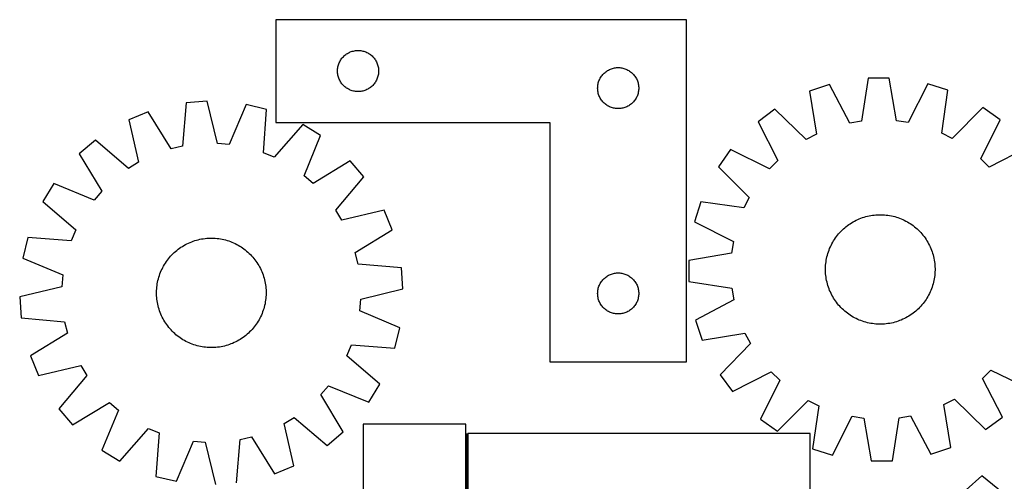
# Model space of a CAD drawing. Header units: millimetres. Extents: x 7 to 1493, y 7 to 2993.
# Tile 9 of 15: x 7 to 727, y 2656 to 2993. Entities that reach past the tile are written whole.
import ezdxf

# ---------------------------------------------------------------- set-up
doc = ezdxf.new("R2010")
doc.units = ezdxf.units.MM
doc.layers.add('COMMON', color=5, linetype='CONTINUOUS', true_color=0x0000ff)
doc.layers.add('CUT', color=7, linetype='CONTINUOUS', true_color=0x000000)

msp = doc.modelspace()

# ---------------------------------------------------------------- linework, layer by layer
at = {"layer": 'COMMON'}
msp.add_line((334.001546, 2691.164574), (334.001546, 2397.827424), dxfattribs=at)
at = {"layer": 'CUT'}
for p, q in [((494.541591, 2993.412389), (194.541591, 2993.412389)), ((194.541591, 2993.412389), (194.541591, 2918.412389)), ((494.541591, 2743.412389), (494.541591, 2993.412389)), ((249.613455, 2970.079728), (250.349306, 2970.314637)), ((250.349306, 2970.314637), (251.096275, 2970.511355)), ((251.096275, 2970.511355), (251.85238, 2970.669358)), ((251.85238, 2970.669358), (252.615616, 2970.788229)), ((252.615616, 2970.788229), (253.383959, 2970.867652)), ((253.383959, 2970.867652), (254.155372, 2970.907416)), ((254.155372, 2970.907416), (254.92781, 2970.907416)), ((254.92781, 2970.907416), (255.699223, 2970.867652)), ((255.699223, 2970.867652), (256.467566, 2970.788229)), ((256.467566, 2970.788229), (257.230802, 2970.669358)), ((257.230802, 2970.669358), (257.986907, 2970.511355)), ((257.986907, 2970.511355), (258.733876, 2970.314637)), ((258.733876, 2970.314637), (259.469727, 2970.079728)), ((241.124285, 2962.618796), (241.487312, 2963.30061)), ((241.487312, 2963.30061), (241.884958, 2963.962832)), ((241.884958, 2963.962832), (242.316166, 2964.603706)), ((242.316166, 2964.603706), (242.779794, 2965.221531)), ((242.779794, 2965.221531), (243.274612, 2965.814671)), ((243.274612, 2965.814671), (243.799308, 2966.381551)), ((243.799308, 2966.381551), (244.352491, 2966.92067)), ((244.352491, 2966.92067), (244.932693, 2967.430596)), ((244.932693, 2967.430596), (245.538377, 2967.909978)), ((245.538377, 2967.909978), (246.167935, 2968.357544)), ((246.167935, 2968.357544), (246.819699, 2968.772109)), ((246.819699, 2968.772109), (247.49194, 2969.152571)), ((247.49194, 2969.152571), (248.182875, 2969.497923)), ((248.182875, 2969.497923), (248.890673, 2969.807249)), ((248.890673, 2969.807249), (249.613455, 2970.079728)), ((259.469727, 2970.079728), (260.192509, 2969.807249)), ((260.192509, 2969.807249), (260.900307, 2969.497923)), ((260.900307, 2969.497923), (261.591242, 2969.152571)), ((261.591242, 2969.152571), (262.263483, 2968.772109)), ((262.263483, 2968.772109), (262.915247, 2968.357544)), ((262.915247, 2968.357544), (263.544805, 2967.909978)), ((263.544805, 2967.909978), (264.150489, 2967.430596)), ((264.150489, 2967.430596), (264.730691, 2966.92067)), ((264.730691, 2966.92067), (265.283874, 2966.381551)), ((265.283874, 2966.381551), (265.80857, 2965.814671)), ((265.80857, 2965.814671), (266.303388, 2965.221531)), ((266.303388, 2965.221531), (266.767016, 2964.603706)), ((266.767016, 2964.603706), (267.198224, 2963.962832)), ((267.198224, 2963.962832), (267.59587, 2963.30061)), ((267.59587, 2963.30061), (267.958897, 2962.618796)), ((239.541591, 2955.912389), (239.56148, 2956.68457)), ((239.56148, 2955.140208), (239.541591, 2955.912389)), ((239.56148, 2956.68457), (239.621093, 2957.454704)), ((239.621093, 2957.454704), (239.720273, 2958.220748)), ((239.720273, 2958.220748), (239.858756, 2958.98067)), ((239.858756, 2958.98067), (240.036175, 2959.732456)), ((240.036175, 2959.732456), (240.25206, 2960.474112)), ((240.25206, 2960.474112), (240.505839, 2961.20367)), ((240.505839, 2961.20367), (240.796837, 2961.919198)), ((240.796837, 2961.919198), (241.124285, 2962.618796)), ((267.958897, 2962.618796), (268.286345, 2961.919198)), ((268.286345, 2961.919198), (268.577343, 2961.20367)), ((268.577343, 2961.20367), (268.831122, 2960.474112)), ((268.831122, 2960.474112), (269.047007, 2959.732456)), ((269.047007, 2959.732456), (269.224426, 2958.98067)), ((269.224426, 2958.98067), (269.362909, 2958.220748)), ((269.362909, 2958.220748), (269.462089, 2957.454704)), ((269.462089, 2957.454704), (269.521702, 2956.68457)), ((269.521702, 2956.68457), (269.541591, 2955.912389)), ((269.541591, 2955.912389), (269.521702, 2955.140208)), ((435.538377, 2955.409978), (436.167935, 2955.857544)), ((436.167935, 2955.857544), (436.819699, 2956.272109)), ((436.819699, 2956.272109), (437.49194, 2956.652571)), ((437.49194, 2956.652571), (438.182875, 2956.997923)), ((438.182875, 2956.997923), (438.890673, 2957.307249)), ((438.890673, 2957.307249), (439.613455, 2957.579728)), ((439.613455, 2957.579728), (440.349306, 2957.814637)), ((440.349306, 2957.814637), (441.096275, 2958.011355)), ((441.096275, 2958.011355), (441.85238, 2958.169358)), ((441.85238, 2958.169358), (442.615616, 2958.288229)), ((442.615616, 2958.288229), (443.383959, 2958.367652)), ((443.383959, 2958.367652), (444.155372, 2958.407416)), ((444.155372, 2958.407416), (444.92781, 2958.407416)), ((444.92781, 2958.407416), (445.699223, 2958.367652)), ((445.699223, 2958.367652), (446.467566, 2958.288229)), ((446.467566, 2958.288229), (447.230802, 2958.169358)), ((447.230802, 2958.169358), (447.986907, 2958.011355)), ((447.986907, 2958.011355), (448.733876, 2957.814637)), ((448.733876, 2957.814637), (449.469727, 2957.579728)), ((449.469727, 2957.579728), (450.192509, 2957.307249)), ((450.192509, 2957.307249), (450.900307, 2956.997923)), ((450.900307, 2956.997923), (451.591242, 2956.652571)), ((451.591242, 2956.652571), (452.263483, 2956.272109)), ((452.263483, 2956.272109), (452.915247, 2955.857544)), ((452.915247, 2955.857544), (453.544805, 2955.409978)), ((239.621093, 2954.370074), (239.56148, 2955.140208)), ((239.720273, 2953.60403), (239.621093, 2954.370074)), ((239.858756, 2952.844108), (239.720273, 2953.60403)), ((240.036175, 2952.092322), (239.858756, 2952.844108)), ((240.25206, 2951.350667), (240.036175, 2952.092322)), ((240.505839, 2950.621108), (240.25206, 2951.350667)), ((240.796837, 2949.90558), (240.505839, 2950.621108)), ((241.124285, 2949.205982), (240.796837, 2949.90558)), ((241.487312, 2948.524168), (241.124285, 2949.205982)), ((267.958897, 2949.205982), (267.59587, 2948.524168)), ((268.286345, 2949.90558), (267.958897, 2949.205982)), ((268.577343, 2950.621108), (268.286345, 2949.90558)), ((268.831122, 2951.350667), (268.577343, 2950.621108)), ((269.047007, 2952.092322), (268.831122, 2951.350667)), ((269.224426, 2952.844108), (269.047007, 2952.092322)), ((269.362909, 2953.60403), (269.224426, 2952.844108)), ((269.462089, 2954.370074), (269.362909, 2953.60403)), ((269.521702, 2955.140208), (269.462089, 2954.370074)), ((430.25206, 2947.974112), (430.505839, 2948.70367)), ((430.505839, 2948.70367), (430.796837, 2949.419198)), ((430.796837, 2949.419198), (431.124285, 2950.118796)), ((431.124285, 2950.118796), (431.487312, 2950.80061)), ((431.487312, 2950.80061), (431.884958, 2951.462832)), ((431.884958, 2951.462832), (432.316166, 2952.103706)), ((432.316166, 2952.103706), (432.779794, 2952.721531)), ((432.779794, 2952.721531), (433.274612, 2953.314671)), ((433.274612, 2953.314671), (433.799308, 2953.881551)), ((433.799308, 2953.881551), (434.352491, 2954.42067)), ((434.352491, 2954.42067), (434.932693, 2954.930596)), ((434.932693, 2954.930596), (435.538377, 2955.409978)), ((453.544805, 2955.409978), (454.150489, 2954.930596)), ((454.150489, 2954.930596), (454.730691, 2954.42067)), ((454.730691, 2954.42067), (455.283874, 2953.881551)), ((455.283874, 2953.881551), (455.80857, 2953.314671)), ((455.80857, 2953.314671), (456.303388, 2952.721531)), ((456.303388, 2952.721531), (456.767016, 2952.103706)), ((456.767016, 2952.103706), (457.198224, 2951.462832)), ((457.198224, 2951.462832), (457.59587, 2950.80061)), ((457.59587, 2950.80061), (457.958897, 2950.118796)), ((457.958897, 2950.118796), (458.286345, 2949.419198)), ((458.286345, 2949.419198), (458.577343, 2948.70367)), ((458.577343, 2948.70367), (458.831122, 2947.974112)), ((627.128047, 2950.675951), (622.241881, 2919.289647)), ((642.513586, 2950.801473), (627.128047, 2950.675951)), ((647.911194, 2919.499068), (642.513586, 2950.801473)), ((241.884958, 2947.861946), (241.487312, 2948.524168)), ((242.316166, 2947.221073), (241.884958, 2947.861946)), ((242.779794, 2946.603247), (242.316166, 2947.221073)), ((243.274612, 2946.010107), (242.779794, 2946.603247)), ((243.799308, 2945.443227), (243.274612, 2946.010107)), ((244.352491, 2944.904109), (243.799308, 2945.443227)), ((244.932693, 2944.394182), (244.352491, 2944.904109)), ((245.538377, 2943.9148), (244.932693, 2944.394182)), ((246.167935, 2943.467234), (245.538377, 2943.9148)), ((246.819699, 2943.05267), (246.167935, 2943.467234)), ((247.49194, 2942.672207), (246.819699, 2943.05267)), ((248.182875, 2942.326855), (247.49194, 2942.672207)), ((248.890673, 2942.01753), (248.182875, 2942.326855)), ((249.613455, 2941.745051), (248.890673, 2942.01753)), ((250.349306, 2941.510141), (249.613455, 2941.745051)), ((251.096275, 2941.313423), (250.349306, 2941.510141)), ((258.733876, 2941.510141), (257.986907, 2941.313423)), ((259.469727, 2941.745051), (258.733876, 2941.510141)), ((260.192509, 2942.01753), (259.469727, 2941.745051)), ((260.900307, 2942.326855), (260.192509, 2942.01753)), ((261.591242, 2942.672207), (260.900307, 2942.326855)), ((262.263483, 2943.05267), (261.591242, 2942.672207)), ((262.915247, 2943.467234), (262.263483, 2943.05267)), ((263.544805, 2943.9148), (262.915247, 2943.467234)), ((264.150489, 2944.394182), (263.544805, 2943.9148)), ((264.730691, 2944.904109), (264.150489, 2944.394182)), ((265.283874, 2945.443227), (264.730691, 2944.904109)), ((265.80857, 2946.010107), (265.283874, 2945.443227)), ((266.303388, 2946.603247), (265.80857, 2946.010107)), ((266.767016, 2947.221073), (266.303388, 2946.603247)), ((267.198224, 2947.861946), (266.767016, 2947.221073)), ((267.59587, 2948.524168), (267.198224, 2947.861946)), ((429.541591, 2943.412389), (429.56148, 2944.18457)), ((429.56148, 2942.640208), (429.541591, 2943.412389)), ((429.56148, 2944.18457), (429.621093, 2944.954704)), ((429.621093, 2941.870074), (429.56148, 2942.640208)), ((429.621093, 2944.954704), (429.720273, 2945.720748)), ((429.720273, 2941.10403), (429.621093, 2941.870074)), ((429.720273, 2945.720748), (429.858756, 2946.48067)), ((429.858756, 2946.48067), (430.036175, 2947.232456)), ((430.036175, 2947.232456), (430.25206, 2947.974112)), ((458.831122, 2947.974112), (459.047007, 2947.232456)), ((459.047007, 2947.232456), (459.224426, 2946.48067)), ((459.224426, 2946.48067), (459.362909, 2945.720748)), ((459.362909, 2945.720748), (459.462089, 2944.954704)), ((459.462089, 2941.870074), (459.362909, 2941.10403)), ((459.462089, 2944.954704), (459.521702, 2944.18457)), ((459.521702, 2942.640208), (459.462089, 2941.870074)), ((459.521702, 2944.18457), (459.541591, 2943.412389)), ((459.541591, 2943.412389), (459.521702, 2942.640208)), ((598.97792, 2945.981683), (584.384192, 2941.107911)), ((613.784326, 2917.879279), (598.97792, 2945.981683)), ((670.736557, 2946.56712), (656.390634, 2918.226879)), ((685.407861, 2941.932106), (670.736557, 2946.56712)), ((680.868317, 2910.493796), (685.407861, 2941.932106)), ((251.85238, 2941.15542), (251.096275, 2941.313423)), ((252.615616, 2941.036549), (251.85238, 2941.15542)), ((253.383959, 2940.957126), (252.615616, 2941.036549)), ((254.155372, 2940.917362), (253.383959, 2940.957126)), ((254.92781, 2940.917362), (254.155372, 2940.917362)), ((255.699223, 2940.957126), (254.92781, 2940.917362)), ((256.467566, 2941.036549), (255.699223, 2940.957126)), ((257.230802, 2941.15542), (256.467566, 2941.036549)), ((257.986907, 2941.313423), (257.230802, 2941.15542)), ((429.858756, 2940.344108), (429.720273, 2941.10403)), ((430.036175, 2939.592322), (429.858756, 2940.344108)), ((430.25206, 2938.850667), (430.036175, 2939.592322)), ((430.505839, 2938.121108), (430.25206, 2938.850667)), ((430.796837, 2937.40558), (430.505839, 2938.121108)), ((431.124285, 2936.705982), (430.796837, 2937.40558)), ((431.487312, 2936.024168), (431.124285, 2936.705982)), ((431.884958, 2935.361946), (431.487312, 2936.024168)), ((432.316166, 2934.721073), (431.884958, 2935.361946)), ((432.779794, 2934.103247), (432.316166, 2934.721073)), ((456.767016, 2934.721073), (456.303388, 2934.103247)), ((457.198224, 2935.361946), (456.767016, 2934.721073)), ((457.59587, 2936.024168), (457.198224, 2935.361946)), ((457.958897, 2936.705982), (457.59587, 2936.024168)), ((458.286345, 2937.40558), (457.958897, 2936.705982)), ((458.577343, 2938.121108), (458.286345, 2937.40558)), ((458.831122, 2938.850667), (458.577343, 2938.121108)), ((459.047007, 2939.592322), (458.831122, 2938.850667)), ((459.224426, 2940.344108), (459.047007, 2939.592322)), ((459.362909, 2941.10403), (459.224426, 2940.344108)), ((584.384192, 2941.107911), (589.436073, 2909.747853)), ((129.032614, 2932.628439), (126.295992, 2900.982181)), ((144.373857, 2933.801809), (129.032614, 2932.628439)), ((151.891403, 2902.939838), (144.373857, 2933.801809)), ((172.819726, 2931.499985), (160.437812, 2902.248267)), ((187.772706, 2927.875221), (172.819726, 2931.499985)), ((185.385444, 2896.200693), (187.772706, 2927.875221)), ((433.274612, 2933.510107), (432.779794, 2934.103247)), ((433.799308, 2932.943227), (433.274612, 2933.510107)), ((434.352491, 2932.404109), (433.799308, 2932.943227)), ((434.932693, 2931.894182), (434.352491, 2932.404109)), ((435.538377, 2931.4148), (434.932693, 2931.894182)), ((436.167935, 2930.967234), (435.538377, 2931.4148)), ((436.819699, 2930.55267), (436.167935, 2930.967234)), ((437.49194, 2930.172207), (436.819699, 2930.55267)), ((438.182875, 2929.826855), (437.49194, 2930.172207)), ((438.890673, 2929.51753), (438.182875, 2929.826855)), ((439.613455, 2929.245051), (438.890673, 2929.51753)), ((440.349306, 2929.010141), (439.613455, 2929.245051)), ((441.096275, 2928.813423), (440.349306, 2929.010141)), ((441.85238, 2928.65542), (441.096275, 2928.813423)), ((442.615616, 2928.536549), (441.85238, 2928.65542)), ((443.383959, 2928.457126), (442.615616, 2928.536549)), ((444.155372, 2928.417362), (443.383959, 2928.457126)), ((444.92781, 2928.417362), (444.155372, 2928.417362)), ((445.699223, 2928.457126), (444.92781, 2928.417362)), ((446.467566, 2928.536549), (445.699223, 2928.457126)), ((447.230802, 2928.65542), (446.467566, 2928.536549)), ((447.986907, 2928.813423), (447.230802, 2928.65542)), ((448.733876, 2929.010141), (447.986907, 2928.813423)), ((449.469727, 2929.245051), (448.733876, 2929.010141)), ((450.192509, 2929.51753), (449.469727, 2929.245051)), ((450.900307, 2929.826855), (450.192509, 2929.51753)), ((451.591242, 2930.172207), (450.900307, 2929.826855)), ((452.263483, 2930.55267), (451.591242, 2930.172207)), ((452.915247, 2930.967234), (452.263483, 2930.55267)), ((453.544805, 2931.4148), (452.915247, 2930.967234)), ((454.150489, 2931.894182), (453.544805, 2931.4148)), ((454.730691, 2932.404109), (454.150489, 2931.894182)), ((455.283874, 2932.943227), (454.730691, 2932.404109)), ((455.80857, 2933.510107), (455.283874, 2932.943227)), ((456.303388, 2934.103247), (455.80857, 2933.510107)), ((559.062439, 2927.944529), (546.689057, 2918.799587)), ((581.828288, 2905.792986), (559.062439, 2927.944529)), ((710.941015, 2929.183619), (688.539616, 2906.663582)), ((723.461957, 2920.241776), (710.941015, 2929.183619)), ((101.267682, 2926.027347), (87.039884, 2920.1707)), ((87.039884, 2920.1707), (94.216434, 2889.227658)), ((117.954167, 2898.998918), (101.267682, 2926.027347)), ((709.429621, 2891.744963), (723.461957, 2920.241776)), ((214.115032, 2916.895799), (193.299855, 2892.901985)), ((194.541591, 2918.412389), (394.541591, 2918.412389)), ((227.216049, 2908.82772), (214.115032, 2916.895799)), ((394.541591, 2918.412389), (394.541591, 2743.412389)), ((546.689057, 2918.799587), (561.184472, 2890.535516)), ((622.241881, 2919.289647), (613.784326, 2917.879279)), ((656.390634, 2918.226879), (647.911194, 2919.499068)), ((215.15766, 2879.441158), (227.216049, 2908.82772)), ((589.436073, 2909.747853), (581.828288, 2905.792986)), ((688.539616, 2906.663582), (680.868317, 2910.493796)), ((62.673715, 2905.312854), (50.952078, 2895.34622)), ((86.895749, 2884.763697), (62.673715, 2905.312854)), ((126.295992, 2900.982181), (117.954167, 2898.998918)), ((160.437812, 2902.248267), (151.891403, 2902.939838)), ((526.674347, 2898.455614), (517.732504, 2885.934673)), ((555.17116, 2884.423279), (526.674347, 2898.455614)), ((743.805929, 2900.227066), (715.541859, 2885.731651)), ((50.952078, 2895.34622), (67.339308, 2868.135314)), ((193.299855, 2892.901985), (185.385444, 2896.200693)), ((715.541859, 2885.731651), (709.429621, 2891.744963)), ((94.216434, 2889.227658), (86.895749, 2884.763697)), ((248.876261, 2890.245443), (221.665354, 2873.858212)), ((258.842894, 2878.523806), (248.876261, 2890.245443)), ((517.732504, 2885.934673), (540.252541, 2863.533273)), ((561.184472, 2890.535516), (555.17116, 2884.423279)), ((221.665354, 2873.858212), (215.15766, 2879.441158)), ((238.293738, 2854.301772), (258.842894, 2878.523806)), ((32.369801, 2873.686008), (24.301721, 2860.584991)), ((61.756363, 2861.627619), (32.369801, 2873.686008)), ((67.339308, 2868.135314), (61.756363, 2861.627619)), ((540.252541, 2863.533273), (536.422327, 2855.861974)), ((24.301721, 2860.584991), (48.295536, 2839.769814)), ((504.984017, 2860.401519), (500.349003, 2845.730214)), ((536.422327, 2855.861974), (504.984017, 2860.401519)), ((242.757698, 2846.981087), (238.293738, 2854.301772)), ((273.700741, 2854.157636), (242.757698, 2846.981087)), ((279.557388, 2839.929838), (273.700741, 2854.157636)), ((620.642652, 2847.905413), (621.810855, 2848.368348)), ((621.810855, 2848.368348), (622.993022, 2848.794361)), ((622.993022, 2848.794361), (624.187988, 2849.183031)), ((624.187988, 2849.183031), (625.394572, 2849.533974)), ((625.394572, 2849.533974), (626.611584, 2849.846844)), ((626.611584, 2849.846844), (627.837823, 2850.121333)), ((627.837823, 2850.121333), (629.07208, 2850.357169)), ((629.07208, 2850.357169), (630.313134, 2850.55412)), ((630.313134, 2850.55412), (631.559763, 2850.711991)), ((631.559763, 2850.711991), (632.810736, 2850.830627)), ((632.810736, 2850.830627), (634.064818, 2850.90991)), ((634.064818, 2850.90991), (635.320771, 2850.949763)), ((635.320771, 2850.949763), (636.577356, 2850.950145)), ((636.577356, 2850.950145), (637.833334, 2850.911057)), ((637.833334, 2850.911057), (639.087463, 2850.832537)), ((639.087463, 2850.832537), (640.338508, 2850.714662)), ((640.338508, 2850.714662), (641.585232, 2850.55755)), ((641.585232, 2850.55755), (642.826407, 2850.361354)), ((642.826407, 2850.361354), (644.060806, 2850.126269)), ((644.060806, 2850.126269), (645.287212, 2849.852527)), ((645.287212, 2849.852527), (646.504415, 2849.540397)), ((646.504415, 2849.540397), (647.711213, 2849.190188)), ((647.711213, 2849.190188), (648.906414, 2848.802245)), ((648.906414, 2848.802245), (650.088841, 2848.376952)), ((650.088841, 2848.376952), (651.257325, 2847.914727)), ((500.349003, 2845.730214), (528.689244, 2831.384292)), ((609.031732, 2840.531942), (609.974057, 2841.363223)), ((609.974057, 2841.363223), (610.942029, 2842.164496)), ((610.942029, 2842.164496), (611.934692, 2842.934968)), ((611.934692, 2842.934968), (612.951066, 2843.673879)), ((612.951066, 2843.673879), (613.990149, 2844.380501)), ((613.990149, 2844.380501), (615.050914, 2845.054136)), ((615.050914, 2845.054136), (616.132315, 2845.694119)), ((616.132315, 2845.694119), (617.233285, 2846.299819)), ((617.233285, 2846.299819), (618.352737, 2846.870637)), ((618.352737, 2846.870637), (619.489567, 2847.406011)), ((619.489567, 2847.406011), (620.642652, 2847.905413)), ((651.257325, 2847.914727), (652.410714, 2847.416028)), ((652.410714, 2847.416028), (653.547869, 2846.881346)), ((653.547869, 2846.881346), (654.667668, 2846.311209)), ((654.667668, 2846.311209), (655.769007, 2845.706179)), ((655.769007, 2845.706179), (656.850797, 2845.066854)), ((656.850797, 2845.066854), (657.911972, 2844.393865)), ((657.911972, 2844.393865), (658.951484, 2843.687876)), ((658.951484, 2843.687876), (659.968308, 2842.949583)), ((659.968308, 2842.949583), (660.961439, 2842.179715)), ((660.961439, 2842.179715), (661.929899, 2841.379032)), ((661.929899, 2841.379032), (662.87273, 2840.548324)), ((13.322299, 2834.242666), (9.697536, 2819.289685)), ((44.996827, 2831.855403), (13.322299, 2834.242666)), ((48.295536, 2839.769814), (44.996827, 2831.855403)), ((141.504067, 2833.402209), (142.749834, 2833.566743)), ((142.749834, 2833.566743), (144.000155, 2833.692064)), ((144.000155, 2833.692064), (145.253795, 2833.778051)), ((145.253795, 2833.778051), (146.509517, 2833.824617)), ((146.509517, 2833.824617), (147.766082, 2833.831717)), ((147.766082, 2833.831717), (149.02225, 2833.799344)), ((149.02225, 2833.799344), (150.276782, 2833.727529)), ((150.276782, 2833.727529), (151.528439, 2833.616345)), ((151.528439, 2833.616345), (152.775986, 2833.465899)), ((252.528959, 2823.243354), (279.557388, 2839.929838)), ((602.522258, 2832.90563), (603.228247, 2833.945142)), ((603.228247, 2833.945142), (603.96654, 2834.961966)), ((603.96654, 2834.961966), (604.736408, 2835.955097)), ((604.736408, 2835.955097), (605.537091, 2836.923557)), ((605.537091, 2836.923557), (606.367799, 2837.866388)), ((606.367799, 2837.866388), (607.227712, 2838.782661)), ((607.227712, 2838.782661), (608.115982, 2839.671471)), ((608.115982, 2839.671471), (609.031732, 2840.531942)), ((662.87273, 2840.548324), (663.789003, 2839.688411)), ((663.789003, 2839.688411), (664.677814, 2838.800141)), ((664.677814, 2838.800141), (665.538284, 2837.884391)), ((665.538284, 2837.884391), (666.369566, 2836.942066)), ((666.369566, 2836.942066), (667.170838, 2835.974094)), ((667.170838, 2835.974094), (667.94131, 2834.981431)), ((667.94131, 2834.981431), (668.680222, 2833.965057)), ((668.680222, 2833.965057), (669.386844, 2832.925974)), ((123.166619, 2825.684915), (124.179029, 2826.42925)), ((124.179029, 2826.42925), (125.214319, 2827.141417)), ((125.214319, 2827.141417), (126.271467, 2827.820713)), ((126.271467, 2827.820713), (127.349432, 2828.466468)), ((127.349432, 2828.466468), (128.447148, 2829.078045)), ((128.447148, 2829.078045), (129.563532, 2829.65484)), ((129.563532, 2829.65484), (130.697484, 2830.196283)), ((130.697484, 2830.196283), (131.847883, 2830.701842)), ((131.847883, 2830.701842), (133.013594, 2831.171016)), ((133.013594, 2831.171016), (134.193467, 2831.603342)), ((134.193467, 2831.603342), (135.386338, 2831.998395)), ((135.386338, 2831.998395), (136.591028, 2832.355783)), ((136.591028, 2832.355783), (137.806351, 2832.675155)), ((137.806351, 2832.675155), (139.031105, 2832.956196)), ((139.031105, 2832.956196), (140.264083, 2833.198627)), ((140.264083, 2833.198627), (141.504067, 2833.402209)), ((152.775986, 2833.465899), (154.018191, 2833.276342)), ((154.018191, 2833.276342), (155.25383, 2833.047859)), ((155.25383, 2833.047859), (156.481682, 2832.780677)), ((156.481682, 2832.780677), (157.700536, 2832.475059)), ((157.700536, 2832.475059), (158.909188, 2832.131306)), ((158.909188, 2832.131306), (160.106447, 2831.749759)), ((160.106447, 2831.749759), (161.29113, 2831.330793)), ((161.29113, 2831.330793), (162.462069, 2830.874821)), ((162.462069, 2830.874821), (163.618107, 2830.382295)), ((163.618107, 2830.382295), (164.758104, 2829.8537)), ((164.758104, 2829.8537), (165.880935, 2829.289557)), ((165.880935, 2829.289557), (166.985493, 2828.690424)), ((166.985493, 2828.690424), (168.070685, 2828.056892)), ((168.070685, 2828.056892), (169.135443, 2827.389585)), ((169.135443, 2827.389585), (170.178714, 2826.689163)), ((170.178714, 2826.689163), (171.19947, 2825.956316)), ((528.689244, 2831.384292), (527.417055, 2822.904852)), ((599.001396, 2826.250983), (599.500095, 2827.404372)), ((599.500095, 2827.404372), (600.034777, 2828.541527)), ((600.034777, 2828.541527), (600.604914, 2829.661326)), ((600.604914, 2829.661326), (601.209944, 2830.762665)), ((601.209944, 2830.762665), (601.849269, 2831.844455)), ((601.849269, 2831.844455), (602.522258, 2832.90563)), ((669.386844, 2832.925974), (670.060478, 2831.865209)), ((670.060478, 2831.865209), (670.700462, 2830.783808)), ((670.700462, 2830.783808), (671.306161, 2829.682838)), ((671.306161, 2829.682838), (671.87698, 2828.563386)), ((671.87698, 2828.563386), (672.412354, 2827.426556)), ((672.412354, 2827.426556), (672.911755, 2826.273471)), ((9.697536, 2819.289685), (38.949254, 2806.907771)), ((116.005752, 2818.666663), (116.801246, 2819.639389)), ((116.801246, 2819.639389), (117.626902, 2820.586648)), ((117.626902, 2820.586648), (118.481905, 2821.507505)), ((118.481905, 2821.507505), (119.36541, 2822.401051)), ((119.36541, 2822.401051), (120.276547, 2823.266405)), ((120.276547, 2823.266405), (121.214415, 2824.102712)), ((121.214415, 2824.102712), (122.178089, 2824.909148)), ((122.178089, 2824.909148), (123.166619, 2825.684915)), ((171.19947, 2825.956316), (172.196703, 2825.191769)), ((172.196703, 2825.191769), (173.169429, 2824.396274)), ((173.169429, 2824.396274), (174.116688, 2823.570619)), ((174.116688, 2823.570619), (175.037545, 2822.715616)), ((175.037545, 2822.715616), (175.931092, 2821.832111)), ((175.931092, 2821.832111), (176.796445, 2820.920974)), ((176.796445, 2820.920974), (177.632753, 2819.983106)), ((177.632753, 2819.983106), (178.439188, 2819.019432)), ((254.512221, 2814.901529), (252.528959, 2823.243354)), ((527.417055, 2822.904852), (496.11465, 2817.507244)), ((596.789854, 2819.054464), (597.063596, 2820.28087)), ((597.063596, 2820.28087), (597.375726, 2821.498073)), ((597.375726, 2821.498073), (597.725935, 2822.70487)), ((597.725935, 2822.70487), (598.113878, 2823.900072)), ((598.113878, 2823.900072), (598.539171, 2825.082499)), ((598.539171, 2825.082499), (599.001396, 2826.250983)), ((672.911755, 2826.273471), (673.37469, 2825.105268)), ((673.37469, 2825.105268), (673.800703, 2823.923101)), ((673.800703, 2823.923101), (674.189373, 2822.728135)), ((674.189373, 2822.728135), (674.540316, 2821.521551)), ((674.540316, 2821.521551), (674.853186, 2820.304539)), ((674.853186, 2820.304539), (675.127675, 2819.078299)), ((111.343821, 2811.228064), (111.907963, 2812.350895)), ((111.907963, 2812.350895), (112.507097, 2813.455452)), ((112.507097, 2813.455452), (113.140629, 2814.540645)), ((113.140629, 2814.540645), (113.807936, 2815.605402)), ((113.807936, 2815.605402), (114.508358, 2816.648674)), ((114.508358, 2816.648674), (115.241205, 2817.66943)), ((115.241205, 2817.66943), (116.005752, 2818.666663)), ((178.439188, 2819.019432), (179.214956, 2818.030902)), ((179.214956, 2818.030902), (179.959291, 2817.018492)), ((179.959291, 2817.018492), (180.671457, 2815.983202)), ((180.671457, 2815.983202), (181.350753, 2814.926054)), ((181.350753, 2814.926054), (181.996509, 2813.848089)), ((181.996509, 2813.848089), (182.608085, 2812.750373)), ((182.608085, 2812.750373), (183.18488, 2811.633988)), ((286.158479, 2812.164907), (254.512221, 2814.901529)), ((287.33185, 2796.823664), (286.158479, 2812.164907)), ((496.11465, 2817.507244), (496.240172, 2802.121705)), ((595.965978, 2811.571014), (596.005066, 2812.826991)), ((596.005066, 2812.826991), (596.083586, 2814.081121)), ((596.083586, 2814.081121), (596.201461, 2815.332166)), ((596.201461, 2815.332166), (596.358573, 2816.57889)), ((596.358573, 2816.57889), (596.554769, 2817.820065)), ((596.554769, 2817.820065), (596.789854, 2819.054464)), ((675.127675, 2819.078299), (675.363511, 2817.844043)), ((675.363511, 2817.844043), (675.560462, 2816.602989)), ((675.560462, 2816.602989), (675.718333, 2815.35636)), ((675.718333, 2815.35636), (675.836969, 2814.105387)), ((675.836969, 2814.105387), (675.916252, 2812.851305)), ((675.916252, 2812.851305), (675.956105, 2811.595352)), ((38.949254, 2806.907771), (38.257683, 2798.361363)), ((108.722462, 2804.170495), (109.066215, 2805.379148)), ((109.066215, 2805.379148), (109.447762, 2806.576406)), ((109.447762, 2806.576406), (109.866728, 2807.761089)), ((109.866728, 2807.761089), (110.322699, 2808.932028)), ((110.322699, 2808.932028), (110.815226, 2810.088066)), ((110.815226, 2810.088066), (111.343821, 2811.228064)), ((183.18488, 2811.633988), (183.726324, 2810.500037)), ((183.726324, 2810.500037), (184.231882, 2809.349638)), ((184.231882, 2809.349638), (184.701056, 2808.183927)), ((184.701056, 2808.183927), (185.133383, 2807.004054)), ((185.133383, 2807.004054), (185.528435, 2805.811183)), ((185.528435, 2805.811183), (185.885824, 2804.606492)), ((434.352491, 2804.42067), (434.932693, 2804.930596)), ((434.932693, 2804.930596), (435.538377, 2805.409978)), ((435.538377, 2805.409978), (436.167935, 2805.857544)), ((436.167935, 2805.857544), (436.819699, 2806.272109)), ((436.819699, 2806.272109), (437.49194, 2806.652571)), ((437.49194, 2806.652571), (438.182875, 2806.997923)), ((438.182875, 2806.997923), (438.890673, 2807.307249)), ((438.890673, 2807.307249), (439.613455, 2807.579728)), ((439.613455, 2807.579728), (440.349306, 2807.814637)), ((440.349306, 2807.814637), (441.096275, 2808.011355)), ((441.096275, 2808.011355), (441.85238, 2808.169358)), ((441.85238, 2808.169358), (442.615616, 2808.288229)), ((442.615616, 2808.288229), (443.383959, 2808.367652)), ((443.383959, 2808.367652), (444.155372, 2808.407416)), ((444.155372, 2808.407416), (444.92781, 2808.407416)), ((444.92781, 2808.407416), (445.699223, 2808.367652)), ((445.699223, 2808.367652), (446.467566, 2808.288229)), ((446.467566, 2808.288229), (447.230802, 2808.169358)), ((447.230802, 2808.169358), (447.986907, 2808.011355)), ((447.986907, 2808.011355), (448.733876, 2807.814637)), ((448.733876, 2807.814637), (449.469727, 2807.579728)), ((449.469727, 2807.579728), (450.192509, 2807.307249)), ((450.192509, 2807.307249), (450.900307, 2806.997923)), ((450.900307, 2806.997923), (451.591242, 2806.652571)), ((451.591242, 2806.652571), (452.263483, 2806.272109)), ((452.263483, 2806.272109), (452.915247, 2805.857544)), ((452.915247, 2805.857544), (453.544805, 2805.409978)), ((453.544805, 2805.409978), (454.150489, 2804.930596)), ((454.150489, 2804.930596), (454.730691, 2804.42067)), ((595.96636, 2810.314429), (595.965978, 2811.571014)), ((596.006213, 2809.058475), (595.96636, 2810.314429)), ((596.085496, 2807.804394), (596.006213, 2809.058475)), ((596.204132, 2806.553421), (596.085496, 2807.804394)), ((596.362003, 2805.306792), (596.204132, 2806.553421)), ((596.558954, 2804.065737), (596.362003, 2805.306792)), ((675.563892, 2805.33089), (675.367696, 2804.089716)), ((675.721004, 2806.577615), (675.563892, 2805.33089)), ((675.838879, 2807.82866), (675.721004, 2806.577615)), ((675.917399, 2809.082789), (675.838879, 2807.82866)), ((675.956487, 2810.338767), (675.917399, 2809.082789)), ((675.956105, 2811.595352), (675.956487, 2810.338767)), ((38.257683, 2798.361363), (7.395712, 2790.843817)), ((107.469991, 2796.746742), (107.581176, 2797.998398)), ((107.581176, 2797.998398), (107.731622, 2799.245945)), ((107.731622, 2799.245945), (107.921179, 2800.488151)), ((107.921179, 2800.488151), (108.149662, 2801.723789)), ((108.149662, 2801.723789), (108.416844, 2802.951641)), ((108.416844, 2802.951641), (108.722462, 2804.170495)), ((185.885824, 2804.606492), (186.205196, 2803.39117)), ((186.205196, 2803.39117), (186.486236, 2802.166416)), ((186.486236, 2802.166416), (186.728667, 2800.933438)), ((186.728667, 2800.933438), (186.93225, 2799.693454)), ((186.93225, 2799.693454), (187.096783, 2798.447687)), ((187.096783, 2798.447687), (187.222105, 2797.197366)), ((430.036175, 2797.232456), (430.25206, 2797.974112)), ((430.25206, 2797.974112), (430.505839, 2798.70367)), ((430.505839, 2798.70367), (430.796837, 2799.419198)), ((430.796837, 2799.419198), (431.124285, 2800.118796)), ((431.124285, 2800.118796), (431.487312, 2800.80061)), ((431.487312, 2800.80061), (431.884958, 2801.462832)), ((431.884958, 2801.462832), (432.316166, 2802.103706)), ((432.316166, 2802.103706), (432.779794, 2802.721531)), ((432.779794, 2802.721531), (433.274612, 2803.314671)), ((433.274612, 2803.314671), (433.799308, 2803.881551)), ((433.799308, 2803.881551), (434.352491, 2804.42067)), ((454.730691, 2804.42067), (455.283874, 2803.881551)), ((455.283874, 2803.881551), (455.80857, 2803.314671)), ((455.80857, 2803.314671), (456.303388, 2802.721531)), ((456.303388, 2802.721531), (456.767016, 2802.103706)), ((456.767016, 2802.103706), (457.198224, 2801.462832)), ((457.198224, 2801.462832), (457.59587, 2800.80061)), ((457.59587, 2800.80061), (457.958897, 2800.118796)), ((457.958897, 2800.118796), (458.286345, 2799.419198)), ((458.286345, 2799.419198), (458.577343, 2798.70367)), ((458.577343, 2798.70367), (458.831122, 2797.974112)), ((458.831122, 2797.974112), (459.047007, 2797.232456)), ((496.240172, 2802.121705), (527.626476, 2797.235538)), ((596.79479, 2802.831481), (596.558954, 2804.065737)), ((597.069279, 2801.605242), (596.79479, 2802.831481)), ((597.382149, 2800.38823), (597.069279, 2801.605242)), ((597.733092, 2799.181645), (597.382149, 2800.38823)), ((598.121762, 2797.98668), (597.733092, 2799.181645)), ((598.547775, 2796.804512), (598.121762, 2797.98668)), ((673.808587, 2798.009709), (673.383294, 2796.827282)), ((674.19653, 2799.20491), (673.808587, 2798.009709)), ((674.546739, 2800.411708), (674.19653, 2799.20491)), ((674.858869, 2801.628911), (674.546739, 2800.411708)), ((675.132611, 2802.855317), (674.858869, 2801.628911)), ((675.367696, 2804.089716), (675.132611, 2802.855317)), ((7.395712, 2790.843817), (8.569082, 2775.502573)), ((107.365804, 2794.236042), (107.398177, 2795.49221)), ((107.372904, 2792.979476), (107.365804, 2794.236042)), ((107.41947, 2791.723754), (107.372904, 2792.979476)), ((107.398177, 2795.49221), (107.469991, 2796.746742)), ((107.505456, 2790.470114), (107.41947, 2791.723754)), ((107.630778, 2789.219794), (107.505456, 2790.470114)), ((187.25757, 2790.920739), (187.146385, 2789.669082)), ((187.222105, 2797.197366), (187.308091, 2795.943726)), ((187.329384, 2792.17527), (187.25757, 2790.920739)), ((187.308091, 2795.943726), (187.354658, 2794.688004)), ((187.361758, 2793.431439), (187.329384, 2792.17527)), ((187.354658, 2794.688004), (187.361758, 2793.431439)), ((256.469879, 2789.306118), (287.33185, 2796.823664)), ((429.541591, 2793.412389), (429.56148, 2794.18457)), ((429.56148, 2792.640208), (429.541591, 2793.412389)), ((429.56148, 2794.18457), (429.621093, 2794.954704)), ((429.621093, 2791.870074), (429.56148, 2792.640208)), ((429.621093, 2794.954704), (429.720273, 2795.720748)), ((429.720273, 2791.10403), (429.621093, 2791.870074)), ((429.720273, 2795.720748), (429.858756, 2796.48067)), ((429.858756, 2790.344108), (429.720273, 2791.10403)), ((429.858756, 2796.48067), (430.036175, 2797.232456)), ((459.047007, 2797.232456), (459.224426, 2796.48067)), ((459.224426, 2796.48067), (459.362909, 2795.720748)), ((459.362909, 2791.10403), (459.224426, 2790.344108)), ((459.362909, 2795.720748), (459.462089, 2794.954704)), ((459.462089, 2791.870074), (459.362909, 2791.10403)), ((459.462089, 2794.954704), (459.521702, 2794.18457)), ((459.521702, 2792.640208), (459.462089, 2791.870074)), ((459.521702, 2794.18457), (459.541591, 2793.412389)), ((459.541591, 2793.412389), (459.521702, 2792.640208)), ((527.626476, 2797.235538), (529.036844, 2788.777984)), ((599.01071, 2795.63631), (598.547775, 2796.804512)), ((599.510112, 2794.483225), (599.01071, 2795.63631)), ((600.045486, 2793.346395), (599.510112, 2794.483225)), ((600.616304, 2792.226943), (600.045486, 2793.346395)), ((601.222004, 2791.125973), (600.616304, 2792.226943)), ((601.861987, 2790.044572), (601.222004, 2791.125973)), ((670.712522, 2791.147116), (670.073197, 2790.065326)), ((671.317551, 2792.248455), (670.712522, 2791.147116)), ((671.887688, 2793.368254), (671.317551, 2792.248455)), ((672.42237, 2794.505409), (671.887688, 2793.368254)), ((672.92107, 2795.658798), (672.42237, 2794.505409)), ((673.383294, 2796.827282), (672.92107, 2795.658798)), ((107.795312, 2787.974027), (107.630778, 2789.219794)), ((107.998894, 2786.734042), (107.795312, 2787.974027)), ((108.241325, 2785.501065), (107.998894, 2786.734042)), ((108.522366, 2784.27631), (108.241325, 2785.501065)), ((108.841738, 2783.060988), (108.522366, 2784.27631)), ((186.005099, 2783.496985), (185.661347, 2782.288333)), ((186.310717, 2784.715839), (186.005099, 2783.496985)), ((186.5779, 2785.943691), (186.310717, 2784.715839)), ((186.806382, 2787.17933), (186.5779, 2785.943691)), ((186.99594, 2788.421535), (186.806382, 2787.17933)), ((187.146385, 2789.669082), (186.99594, 2788.421535)), ((255.778308, 2780.759709), (256.469879, 2789.306118)), ((430.036175, 2789.592322), (429.858756, 2790.344108)), ((430.25206, 2788.850667), (430.036175, 2789.592322)), ((430.505839, 2788.121108), (430.25206, 2788.850667)), ((430.796837, 2787.40558), (430.505839, 2788.121108)), ((431.124285, 2786.705982), (430.796837, 2787.40558)), ((431.487312, 2786.024168), (431.124285, 2786.705982)), ((431.884958, 2785.361946), (431.487312, 2786.024168)), ((432.316166, 2784.721073), (431.884958, 2785.361946)), ((432.779794, 2784.103247), (432.316166, 2784.721073)), ((433.274612, 2783.510107), (432.779794, 2784.103247)), ((433.799308, 2782.943227), (433.274612, 2783.510107)), ((455.80857, 2783.510107), (455.283874, 2782.943227)), ((456.303388, 2784.103247), (455.80857, 2783.510107)), ((456.767016, 2784.721073), (456.303388, 2784.103247)), ((457.198224, 2785.361946), (456.767016, 2784.721073)), ((457.59587, 2786.024168), (457.198224, 2785.361946)), ((457.958897, 2786.705982), (457.59587, 2786.024168)), ((458.286345, 2787.40558), (457.958897, 2786.705982)), ((458.577343, 2788.121108), (458.286345, 2787.40558)), ((458.831122, 2788.850667), (458.577343, 2788.121108)), ((459.047007, 2789.592322), (458.831122, 2788.850667)), ((459.224426, 2790.344108), (459.047007, 2789.592322)), ((529.036844, 2788.777984), (500.93444, 2773.971578)), ((602.535622, 2788.983806), (601.861987, 2790.044572)), ((603.242244, 2787.944724), (602.535622, 2788.983806)), ((603.981155, 2786.92835), (603.242244, 2787.944724)), ((604.751627, 2785.935687), (603.981155, 2786.92835)), ((605.552899, 2784.967715), (604.751627, 2785.935687)), ((606.384181, 2784.025389), (605.552899, 2784.967715)), ((607.244652, 2783.10964), (606.384181, 2784.025389)), ((665.554666, 2784.043393), (664.694753, 2783.12712)), ((666.385374, 2784.986224), (665.554666, 2784.043393)), ((667.186057, 2785.954684), (666.385374, 2784.986224)), ((667.955925, 2786.947815), (667.186057, 2785.954684)), ((668.694218, 2787.964639), (667.955925, 2786.947815)), ((669.400207, 2789.004151), (668.694218, 2787.964639)), ((670.073197, 2790.065326), (669.400207, 2789.004151)), ((109.199126, 2781.856297), (108.841738, 2783.060988)), ((109.594179, 2780.663426), (109.199126, 2781.856297)), ((110.026505, 2779.483553), (109.594179, 2780.663426)), ((110.495679, 2778.317842), (110.026505, 2779.483553)), ((111.001238, 2777.167443), (110.495679, 2778.317842)), ((111.542681, 2776.033492), (111.001238, 2777.167443)), ((112.119476, 2774.917107), (111.542681, 2776.033492)), ((183.383741, 2776.439417), (182.819598, 2775.316585)), ((183.912336, 2777.579414), (183.383741, 2776.439417)), ((184.404862, 2778.735452), (183.912336, 2777.579414)), ((184.860833, 2779.906391), (184.404862, 2778.735452)), ((185.279799, 2781.091074), (184.860833, 2779.906391)), ((185.661347, 2782.288333), (185.279799, 2781.091074)), ((285.030025, 2768.377795), (255.778308, 2780.759709)), ((434.352491, 2782.404109), (433.799308, 2782.943227)), ((434.932693, 2781.894182), (434.352491, 2782.404109)), ((435.538377, 2781.4148), (434.932693, 2781.894182)), ((436.167935, 2780.967234), (435.538377, 2781.4148)), ((436.819699, 2780.55267), (436.167935, 2780.967234)), ((437.49194, 2780.172207), (436.819699, 2780.55267)), ((438.182875, 2779.826855), (437.49194, 2780.172207)), ((438.890673, 2779.51753), (438.182875, 2779.826855)), ((439.613455, 2779.245051), (438.890673, 2779.51753)), ((440.349306, 2779.010141), (439.613455, 2779.245051)), ((441.096275, 2778.813423), (440.349306, 2779.010141)), ((441.85238, 2778.65542), (441.096275, 2778.813423)), ((442.615616, 2778.536549), (441.85238, 2778.65542)), ((443.383959, 2778.457126), (442.615616, 2778.536549)), ((444.155372, 2778.417362), (443.383959, 2778.457126)), ((444.92781, 2778.417362), (444.155372, 2778.417362)), ((445.699223, 2778.457126), (444.92781, 2778.417362)), ((446.467566, 2778.536549), (445.699223, 2778.457126)), ((447.230802, 2778.65542), (446.467566, 2778.536549)), ((447.986907, 2778.813423), (447.230802, 2778.65542)), ((448.733876, 2779.010141), (447.986907, 2778.813423)), ((449.469727, 2779.245051), (448.733876, 2779.010141)), ((450.192509, 2779.51753), (449.469727, 2779.245051)), ((450.900307, 2779.826855), (450.192509, 2779.51753)), ((451.591242, 2780.172207), (450.900307, 2779.826855)), ((452.263483, 2780.55267), (451.591242, 2780.172207)), ((452.915247, 2780.967234), (452.263483, 2780.55267)), ((453.544805, 2781.4148), (452.915247, 2780.967234)), ((454.150489, 2781.894182), (453.544805, 2781.4148)), ((454.730691, 2782.404109), (454.150489, 2781.894182)), ((455.283874, 2782.943227), (454.730691, 2782.404109)), ((608.133462, 2782.22137), (607.244652, 2783.10964)), ((609.049735, 2781.361457), (608.133462, 2782.22137)), ((609.992566, 2780.530749), (609.049735, 2781.361457)), ((610.961026, 2779.730066), (609.992566, 2780.530749)), ((611.954157, 2778.960198), (610.961026, 2779.730066)), ((612.970981, 2778.221905), (611.954157, 2778.960198)), ((614.010493, 2777.515916), (612.970981, 2778.221905)), ((615.071668, 2776.842926), (614.010493, 2777.515916)), ((616.153458, 2776.203601), (615.071668, 2776.842926)), ((617.254797, 2775.598572), (616.153458, 2776.203601)), ((655.79015, 2776.215661), (654.68918, 2775.609962)), ((656.871551, 2776.855644), (655.79015, 2776.215661)), ((657.932317, 2777.529279), (656.871551, 2776.855644)), ((658.971399, 2778.235901), (657.932317, 2777.529279)), ((659.987773, 2778.974813), (658.971399, 2778.235901)), ((660.980436, 2779.745285), (659.987773, 2778.974813)), ((661.948408, 2780.546557), (660.980436, 2779.745285)), ((662.890734, 2781.377839), (661.948408, 2780.546557)), ((663.806483, 2782.238309), (662.890734, 2781.377839)), ((664.694753, 2783.12712), (663.806483, 2782.238309)), ((8.569082, 2775.502573), (40.21534, 2772.765951)), ((40.21534, 2772.765951), (42.198603, 2764.424127)), ((112.731053, 2773.819391), (112.119476, 2774.917107)), ((113.376808, 2772.741427), (112.731053, 2773.819391)), ((114.056104, 2771.684278), (113.376808, 2772.741427)), ((114.768271, 2770.648988), (114.056104, 2771.684278)), ((115.512605, 2769.636579), (114.768271, 2770.648988)), ((116.288373, 2768.648049), (115.512605, 2769.636579)), ((178.721809, 2769.000817), (177.926315, 2768.028092)), ((179.486357, 2769.998051), (178.721809, 2769.000817)), ((180.219203, 2771.018806), (179.486357, 2769.998051)), ((180.919626, 2772.062078), (180.219203, 2771.018806)), ((181.586932, 2773.126836), (180.919626, 2772.062078)), ((182.220465, 2774.212028), (181.586932, 2773.126836)), ((182.819598, 2775.316585), (182.220465, 2774.212028)), ((500.93444, 2773.971578), (505.808212, 2759.37785)), ((618.374596, 2775.028435), (617.254797, 2775.598572)), ((619.511751, 2774.493753), (618.374596, 2775.028435)), ((620.66514, 2773.995053), (619.511751, 2774.493753)), ((621.833624, 2773.532829), (620.66514, 2773.995053)), ((623.016051, 2773.107536), (621.833624, 2773.532829)), ((624.211253, 2772.719593), (623.016051, 2773.107536)), ((625.41805, 2772.369384), (624.211253, 2772.719593)), ((626.635253, 2772.057254), (625.41805, 2772.369384)), ((627.861659, 2771.783512), (626.635253, 2772.057254)), ((629.096058, 2771.548427), (627.861659, 2771.783512)), ((630.337233, 2771.352231), (629.096058, 2771.548427)), ((631.583957, 2771.195118), (630.337233, 2771.352231)), ((632.835002, 2771.077244), (631.583957, 2771.195118)), ((634.089132, 2770.998724), (632.835002, 2771.077244)), ((635.345109, 2770.959636), (634.089132, 2770.998724)), ((636.601694, 2770.960018), (635.345109, 2770.959636)), ((637.857648, 2770.999871), (636.601694, 2770.960018)), ((639.111729, 2771.079154), (637.857648, 2770.999871)), ((640.362702, 2771.19779), (639.111729, 2771.079154)), ((641.609331, 2771.355661), (640.362702, 2771.19779)), ((642.850386, 2771.552612), (641.609331, 2771.355661)), ((644.084642, 2771.788448), (642.850386, 2771.552612)), ((645.310881, 2772.062937), (644.084642, 2771.788448)), ((646.527893, 2772.375807), (645.310881, 2772.062937)), ((647.734478, 2772.72675), (646.527893, 2772.375807)), ((648.929443, 2773.11542), (647.734478, 2772.72675)), ((650.111611, 2773.541433), (648.929443, 2773.11542)), ((651.279813, 2774.004368), (650.111611, 2773.541433)), ((652.432898, 2774.503769), (651.279813, 2774.004368)), ((653.569728, 2775.039143), (652.432898, 2774.503769)), ((654.68918, 2775.609962), (653.569728, 2775.039143)), ((42.198603, 2764.424127), (15.170174, 2747.737642)), ((117.094809, 2767.684374), (116.288373, 2768.648049)), ((117.931116, 2766.746506), (117.094809, 2767.684374)), ((118.79647, 2765.83537), (117.931116, 2766.746506)), ((119.690016, 2764.951864), (118.79647, 2765.83537)), ((120.610873, 2764.096862), (119.690016, 2764.951864)), ((121.558132, 2763.271206), (120.610873, 2764.096862)), ((122.530858, 2762.475712), (121.558132, 2763.271206)), ((123.528091, 2761.711164), (122.530858, 2762.475712)), ((124.548847, 2760.978317), (123.528091, 2761.711164)), ((171.560942, 2761.982565), (170.548533, 2761.23823)), ((172.549472, 2762.758333), (171.560942, 2761.982565)), ((173.513147, 2763.564768), (172.549472, 2762.758333)), ((174.451015, 2764.401076), (173.513147, 2763.564768)), ((175.362151, 2765.266429), (174.451015, 2764.401076)), ((176.245657, 2766.159976), (175.362151, 2765.266429)), ((177.100659, 2767.080833), (176.245657, 2766.159976)), ((177.926315, 2768.028092), (177.100659, 2767.080833)), ((281.405262, 2753.424814), (285.030025, 2768.377795)), ((505.808212, 2759.37785), (537.16827, 2764.429731)), ((537.16827, 2764.429731), (541.123137, 2756.821946)), ((125.592119, 2760.277895), (124.548847, 2760.978317)), ((126.656876, 2759.610589), (125.592119, 2760.277895)), ((127.742069, 2758.977056), (126.656876, 2759.610589)), ((128.846626, 2758.377923), (127.742069, 2758.977056)), ((129.969457, 2757.81378), (128.846626, 2758.377923)), ((131.109455, 2757.285185), (129.969457, 2757.81378)), ((132.265493, 2756.792659), (131.109455, 2757.285185)), ((133.436432, 2756.336688), (132.265493, 2756.792659)), ((134.621115, 2755.917722), (133.436432, 2756.336688)), ((135.818373, 2755.536174), (134.621115, 2755.917722)), ((137.027026, 2755.192422), (135.818373, 2755.536174)), ((138.24588, 2754.886803), (137.027026, 2755.192422)), ((139.473732, 2754.619621), (138.24588, 2754.886803)), ((140.70937, 2754.391139), (139.473732, 2754.619621)), ((154.463479, 2754.468854), (153.223494, 2754.265271)), ((155.696456, 2754.711285), (154.463479, 2754.468854)), ((156.921211, 2754.992325), (155.696456, 2754.711285)), ((158.136533, 2755.311697), (156.921211, 2754.992325)), ((159.341224, 2755.669086), (158.136533, 2755.311697)), ((160.534095, 2756.064138), (159.341224, 2755.669086)), ((161.713968, 2756.496465), (160.534095, 2756.064138)), ((162.879679, 2756.965639), (161.713968, 2756.496465)), ((164.030078, 2757.471197), (162.879679, 2756.965639)), ((165.164029, 2758.012641), (164.030078, 2757.471197)), ((166.280414, 2758.589436), (165.164029, 2758.012641)), ((167.37813, 2759.201012), (166.280414, 2758.589436)), ((168.456094, 2759.846767), (167.37813, 2759.201012)), ((169.513243, 2760.526064), (168.456094, 2759.846767)), ((170.548533, 2761.23823), (169.513243, 2760.526064)), ((246.432026, 2747.897666), (249.730734, 2755.812077)), ((249.730734, 2755.812077), (281.405262, 2753.424814)), ((541.123137, 2756.821946), (518.971594, 2734.056097)), ((15.170174, 2747.737642), (21.02682, 2733.509844)), ((141.951576, 2754.201581), (140.70937, 2754.391139)), ((143.199123, 2754.051136), (141.951576, 2754.201581)), ((144.450779, 2753.939951), (143.199123, 2754.051136)), ((145.705311, 2753.868136), (144.450779, 2753.939951)), ((146.961479, 2753.835763), (145.705311, 2753.868136)), ((148.218045, 2753.842863), (146.961479, 2753.835763)), ((149.473767, 2753.889429), (148.218045, 2753.842863)), ((150.727407, 2753.975416), (149.473767, 2753.889429)), ((151.977727, 2754.100738), (150.727407, 2753.975416)), ((153.223494, 2754.265271), (151.977727, 2754.100738)), ((270.42584, 2727.082489), (246.432026, 2747.897666)), ((21.02682, 2733.509844), (51.969863, 2740.686393)), ((51.969863, 2740.686393), (56.433824, 2733.365708)), ((394.541591, 2743.412389), (494.541591, 2743.412389)), ((56.433824, 2733.365708), (35.884667, 2709.143674)), ((518.971594, 2734.056097), (528.116536, 2721.682715)), ((528.116536, 2721.682715), (556.380607, 2736.17813)), ((556.380607, 2736.17813), (562.492844, 2730.164817)), ((710.737993, 2731.374264), (716.751306, 2737.486502)), ((716.751306, 2737.486502), (745.248118, 2723.454166)), ((227.388253, 2719.532167), (232.971199, 2726.039861)), ((232.971199, 2726.039861), (262.35776, 2713.981472)), ((262.35776, 2713.981472), (270.42584, 2727.082489)), ((562.492844, 2730.164817), (548.460509, 2701.668005)), ((725.233408, 2703.110194), (710.737993, 2731.374264)), ((243.775483, 2692.32126), (227.388253, 2719.532167)), ((45.8513, 2697.422038), (73.062207, 2713.809268)), ((73.062207, 2713.809268), (79.569902, 2708.226322)), ((560.98145, 2692.726162), (583.38285, 2715.246199)), ((583.38285, 2715.246199), (591.054149, 2711.415984)), ((591.054149, 2711.415984), (586.514604, 2679.977675)), ((682.486392, 2712.161928), (690.094177, 2716.116795)), ((687.538273, 2680.801869), (682.486392, 2712.161928)), ((690.094177, 2716.116795), (712.860026, 2693.965252)), ((35.884667, 2709.143674), (45.8513, 2697.422038)), ((79.569902, 2708.226322), (67.511513, 2678.839761)), ((200.511128, 2698.439823), (207.831813, 2702.903783)), ((207.687677, 2667.49678), (200.511128, 2698.439823)), ((207.831813, 2702.903783), (232.053846, 2682.354627)), ((333.251546, 2697.827424), (258.251546, 2697.827424)), ((258.251546, 2697.827424), (258.251546, 2497.827424)), ((333.251546, 2397.827424), (333.251546, 2697.827424)), ((548.460509, 2701.668005), (560.98145, 2692.726162)), ((601.185909, 2675.342661), (615.531831, 2703.682902)), ((615.531831, 2703.682902), (624.011271, 2702.410713)), ((624.011271, 2702.410713), (629.408879, 2671.108308)), ((644.794418, 2671.23383), (649.680585, 2702.620134)), ((649.680585, 2702.620134), (658.138139, 2704.030502)), ((658.138139, 2704.030502), (672.944545, 2675.928098)), ((712.860026, 2693.965252), (725.233408, 2703.110194)), ((80.612529, 2670.771681), (101.427707, 2694.765495)), ((101.427707, 2694.765495), (109.342117, 2691.466787)), ((109.342117, 2691.466787), (106.954855, 2659.792259)), ((232.053846, 2682.354627), (243.775483, 2692.32126)), ((334.751547, 2691.164574), (334.751547, 2391.164574)), ((584.751547, 2691.164574), (334.751547, 2691.164574)), ((584.751547, 2591.164574), (584.751547, 2691.164574)), ((121.907836, 2656.167496), (134.28975, 2685.419213)), ((134.28975, 2685.419213), (142.836158, 2684.727642)), ((142.836158, 2684.727642), (150.353704, 2653.865671)), ((165.694948, 2655.039042), (168.43157, 2686.6853)), ((168.43157, 2686.6853), (176.773394, 2688.668562)), ((176.773394, 2688.668562), (193.459879, 2661.640133)), ((67.511513, 2678.839761), (80.612529, 2670.771681)), ((586.514604, 2679.977675), (601.185909, 2675.342661)), ((672.944545, 2675.928098), (687.538273, 2680.801869)), ((629.408879, 2671.108308), (644.794418, 2671.23383)), ((193.459879, 2661.640133), (207.687677, 2667.49678)), ((106.954855, 2659.792259), (121.907836, 2656.167496)), ((710.123655, 2660.158589), (698.644748, 2649.913335)), ((734.832191, 2640.197051), (710.123655, 2660.158589))]:
    msp.add_line(p, q, dxfattribs=at)

doc.saveas('drawing.dxf')
